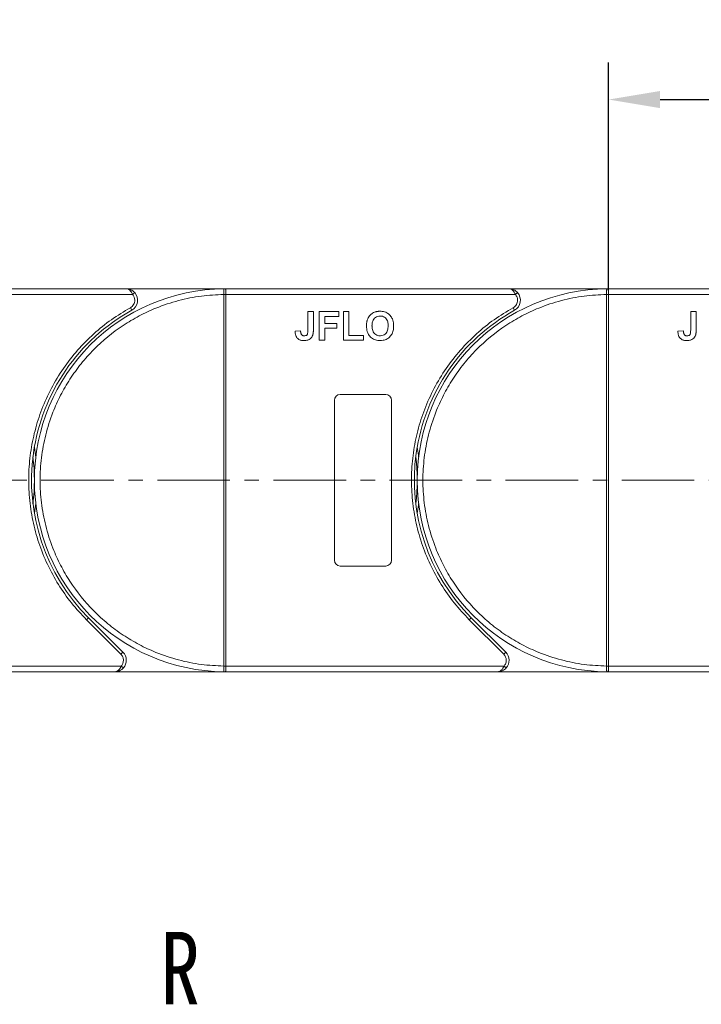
# Model space of a CAD drawing. Header units: millimetres. Extents: x -765 to 710, y 139 to 1172.
# Tile 16 of 76: x -161 to -42, y 703 to 875. Entities that reach past the tile are written whole.
import ezdxf

# ---------------------------------------------------------------- set-up
doc = ezdxf.new("R2010")
doc.units = ezdxf.units.MM
doc.linetypes.add('CENTERX2', pattern=[20.32, 12.7, -2.54, 2.54, -2.54])
doc.styles.get("Standard").update_dxf_attribs({"font": '仿宋_GB2312.ttf', "width": 0.8})
doc.styles.add('样式 1', font='仿宋_GB2312.ttf', dxfattribs={"width": 0.8, "height": 6})
doc.dimstyles.new('副本 ISO-45.1', dxfattribs={"dimtxt": 10, "dimasz": 9, "dimexe": 6.5, "dimexo": 0.625, "dimgap": 2.5, "dimtad": 1, "dimdsep": 46, "dimtxsty": 'Standard', "dimcen": 2.5, "dimadec": 0, "dimazin": 0, "dimtfac": 1, "dimtmove": 0, "dimatfit": 3, "dimfxl": 0, "dimarcsym": 0})

# ---------------------------------------------------------------- blocks, each defined once
blk = doc.blocks.new('*D2873')
at = {"color": 0, "lineweight": -2}
for p, q in [((-58.21, 827.65), (-58.21, 867.48)), ((8.79, 828), (8.79, 867.48)), ((-49.21, 860.98), (-0.21, 860.98))]:
    blk.add_line(p, q, dxfattribs=at)
at = {"color": 0, "lineweight": 9}
for points in [[(-49.21, 862.48), (-49.21, 859.48), (-58.21, 860.98)], [(-0.21, 862.48), (-0.21, 859.48), (8.79, 860.98)]]:
    blk.add_solid(points, dxfattribs=at)
at = {"layer": 'Defpoints', "color": 0, "lineweight": 9}
for p in [(8.79, 860.98), (-58.21, 827.02), (8.79, 827.38)]:
    blk.add_point(p, dxfattribs=at)
at = {"color": 0, "lineweight": 9, "insert": (-24.71, 868.48), "char_height": 10, "attachment_point": 5}
blk.add_mtext('67', dxfattribs=at)

msp = doc.modelspace()

# ---------------------------------------------------------------- linework, layer by layer
at = {"color": 7, "linetype": 'Continuous', "lineweight": 15}
for p, q in [((-142.639, 827.877), (-192.21, 827.877)), ((-192.21, 826.877), (-141.521, 826.877)), ((-125.21, 827.877), (-142.639, 827.877)), ((-141.521, 826.877), (-141.148, 827.21)), ((-125.56, 826.875), (-125.56, 826.878)), ((-125.56, 761.879), (-125.56, 826.875)), ((-125.56, 826.875), (-125.21, 826.875)), ((-125.444, 827.876), (-125.21, 827.877)), ((-75.639, 827.877), (-125.21, 827.877)), ((-125.21, 826.877), (-74.521, 826.877)), ((-125.21, 826.875), (-125.21, 761.879)), ((-58.21, 827.877), (-75.639, 827.877)), ((-74.521, 826.877), (-74.148, 827.21)), ((-58.56, 826.875), (-58.56, 826.878)), ((-58.56, 761.879), (-58.56, 826.875)), ((-58.56, 826.875), (-58.21, 826.875)), ((-58.444, 827.876), (-58.21, 827.877)), ((-8.639, 827.877), (-58.21, 827.877)), ((-58.21, 826.877), (-7.521, 826.877)), ((-58.21, 826.875), (-58.21, 761.879)), ((-141.671, 824.127), (-141.913, 824.565)), ((-110.839, 820.641), (-110.839, 823.877)), ((-110.839, 823.877), (-109.877, 823.877)), ((-109.877, 823.877), (-109.877, 820.725)), ((-108.851, 823.877), (-105.454, 823.877)), ((-108.851, 818.877), (-108.851, 823.877)), ((-105.454, 823.877), (-105.454, 823.044)), ((-104.621, 823.877), (-103.659, 823.877)), ((-104.621, 818.877), (-104.621, 823.877)), ((-103.659, 823.877), (-103.659, 819.71)), ((-74.671, 824.127), (-74.913, 824.565)), ((-43.839, 820.641), (-43.839, 823.877)), ((-43.839, 823.877), (-42.877, 823.877)), ((-42.877, 823.877), (-42.877, 820.725)), ((-105.454, 823.044), (-107.89, 823.044)), ((-107.89, 823.044), (-107.89, 821.826)), ((-107.89, 821.826), (-105.775, 821.826)), ((-105.775, 821.826), (-105.775, 820.992)), ((-112.121, 820.544), (-113.082, 820.48)), ((-105.775, 820.992), (-107.89, 820.992)), ((-107.89, 820.992), (-107.89, 818.877)), ((-45.121, 820.544), (-46.082, 820.48)), ((-107.89, 818.877), (-108.851, 818.877)), ((-101.095, 818.877), (-104.621, 818.877)), ((-103.659, 819.71), (-101.095, 819.71)), ((-101.095, 819.71), (-101.095, 818.877)), ((-106.21, 780.377), (-106.21, 808.377)), ((-105.21, 809.377), (-97.21, 809.377)), ((-96.21, 808.377), (-96.21, 780.377)), ((-97.21, 779.377), (-105.21, 779.377)), ((-149.606, 769.982), (-149.252, 770.335)), ((-143.562, 763.938), (-149.606, 769.982)), ((-143.208, 764.291), (-149.252, 770.335)), ((-82.606, 769.982), (-82.252, 770.335)), ((-76.562, 763.938), (-82.606, 769.982)), ((-76.208, 764.291), (-82.252, 770.335)), ((-143.562, 763.938), (-143.208, 764.291)), ((-76.562, 763.938), (-76.208, 764.291)), ((-143.504, 761.877), (-192.21, 761.877)), ((-143.131, 761.544), (-143.504, 761.877)), ((-125.21, 761.879), (-125.56, 761.879)), ((-125.56, 761.876), (-125.56, 761.879)), ((-76.504, 761.877), (-125.21, 761.877)), ((-76.131, 761.544), (-76.504, 761.877)), ((-58.21, 761.879), (-58.56, 761.879)), ((-58.56, 761.876), (-58.56, 761.879)), ((-9.504, 761.877), (-58.21, 761.877)), ((-192.21, 760.877), (-144.622, 760.877)), ((-144.622, 760.877), (-125.21, 760.877)), ((-125.21, 760.877), (-125.444, 760.878)), ((-125.21, 760.877), (-77.622, 760.877)), ((-77.622, 760.877), (-58.21, 760.877)), ((-58.21, 760.877), (-58.444, 760.878)), ((-58.21, 760.877), (-10.622, 760.877))]:
    msp.add_line(p, q, dxfattribs=at)
at = {"color": 1, "linetype": 'CENTERX2', "lineweight": 13}
msp.add_line((119.355, 794.377), (-192.21, 794.377), dxfattribs=at)
at = {"color": 7, "linetype": 'Continuous', "lineweight": 15, "flags": 128}
for points in [[(-158.71, 800.187), (-158.492, 798.744), (-158.459, 798.477)], [(-91.71, 800.187), (-91.492, 798.744), (-91.459, 798.477)], [(-158.459, 790.277), (-158.492, 790.011), (-158.71, 788.568)], [(-91.459, 790.277), (-91.492, 790.011), (-91.71, 788.568)]]:
    msp.add_lwpolyline(points, dxfattribs=at)
at = {"color": 7, "linetype": 'Continuous', "lineweight": 15}
for centre, radius, start, end in [((-125.21, 794.377), 33.5, 90.40019, 269.59981), ((-142.639, 825.877), 2, 298.95502, 41.81031), ((-125.473, 796.695), 30.184, 89.50169, 90.1661), ((-125.447, 827.581), 0.295, 36.63988, 89.46164), ((-58.21, 794.377), 33.5, 90.40019, 269.59981), ((-75.639, 825.877), 2, 298.95502, 41.81031), ((-58.473, 796.695), 30.184, 89.50169, 90.1661), ((-58.447, 827.581), 0.295, 36.63988, 89.46164), ((-125.21, 794.377), 34, 118.95502, 225), ((-58.21, 794.377), 34, 118.95502, 225), ((-105.21, 808.377), 1, 90, 180), ((-97.21, 808.377), 1, 0, 90), ((-192.21, 794.377), 33.5, 352.96973, 7.03027), ((-125.21, 794.377), 33.5, 352.96973, 7.03027), ((-105.21, 780.377), 1, 180, 270), ((-97.21, 780.377), 1, 270, 360), ((-144.622, 762.877), 2, 318.18969, 45), ((-77.622, 762.877), 2, 318.18969, 45), ((-125.473, 792.06), 30.184, 269.8339, 270.49831), ((-58.473, 792.06), 30.184, 269.8339, 270.49831), ((-125.447, 761.173), 0.295, 270.53836, 323.36012), ((-58.447, 761.173), 0.295, 270.53836, 323.36012)]:
    msp.add_arc(centre, radius, start, end, dxfattribs=at)
for points, knots in [([(-125.56, 761.879), (-126.873, 761.939), (-129.539, 762.061), (-133.528, 762.875), (-137.172, 764.081), (-140.407, 765.587), (-143.233, 767.265), (-145.894, 769.234), (-149.173, 772.226), (-151.961, 775.69), (-154.163, 779.491), (-155.633, 782.743), (-156.806, 786.399), (-157.549, 790.397), (-157.79, 794.377), (-157.549, 798.358), (-156.806, 802.355), (-155.633, 806.011), (-154.163, 809.263), (-152.515, 812.106), (-150.575, 814.789), (-147.618, 818.099), (-144.184, 820.925), (-140.407, 823.167), (-137.171, 824.674), (-133.528, 825.879), (-129.539, 826.693), (-126.873, 826.815), (-125.56, 826.875)], [0, 0, 0, 0, 0.038862, 0.078912, 0.1200677, 0.1522272, 0.1843815, 0.2172151, 0.2500433, 0.3156185, 0.347778, 0.3799323, 0.4210926, 0.4611415, 0.5, 0.5388632, 0.578912, 0.6200677, 0.6522272, 0.6843815, 0.7172151, 0.7500433, 0.8156185, 0.847778, 0.8799323, 0.9210926, 0.9611404, 1, 1, 1, 1]), ([(-141.521, 826.877), (-141.589, 827.012), (-141.732, 827.3), (-142.012, 827.626), (-142.321, 827.838), (-142.533, 827.864), (-142.639, 827.877)], [0, 0, 0, 0, 0.23435025, 0.49819532, 0.74886904, 1, 1, 1, 1]), ([(-142.639, 827.877), (-142.369, 827.846), (-141.951, 827.798), (-141.452, 827.511), (-141.243, 827.304), (-141.148, 827.21)], [0, 0, 0, 0, 0.4984129, 0.772928, 1, 1, 1, 1]), ([(-125.56, 826.878), (-125.561, 826.969), (-125.561, 827.133), (-125.561, 827.378), (-125.558, 827.574), (-125.547, 827.721), (-125.527, 827.814), (-125.498, 827.867), (-125.461, 827.873), (-125.444, 827.876)], [0, 0, 0, 0, 0.172016, 0.3127556, 0.4995985, 0.630391, 0.7580256, 0.8892284, 1, 1, 1, 1]), ([(-125.21, 827.757), (-125.21, 827.694), (-125.21, 827.568), (-125.21, 827.274), (-125.21, 827.032), (-125.21, 826.898), (-125.21, 826.877)], [0, 0, 0, 0, 0.3133347, 0.6266911, 0.9400476, 1, 1, 1, 1]), ([(-125.21, 826.877), (-125.21, 826.877), (-125.21, 826.876), (-125.21, 826.876), (-125.21, 826.875), (-125.21, 826.875)], [0, 0, 0, 0, 0.38469928, 0.69234964, 1, 1, 1, 1]), ([(-58.56, 761.879), (-59.873, 761.939), (-62.539, 762.061), (-66.528, 762.875), (-70.172, 764.081), (-73.407, 765.587), (-76.233, 767.265), (-78.894, 769.234), (-82.173, 772.226), (-84.961, 775.69), (-87.163, 779.491), (-88.633, 782.743), (-89.806, 786.399), (-90.549, 790.397), (-90.79, 794.377), (-90.549, 798.358), (-89.806, 802.355), (-88.633, 806.011), (-87.163, 809.263), (-85.515, 812.106), (-83.575, 814.789), (-80.618, 818.099), (-77.184, 820.925), (-73.407, 823.167), (-70.171, 824.674), (-66.528, 825.879), (-62.539, 826.693), (-59.873, 826.815), (-58.56, 826.875)], [0, 0, 0, 0, 0.038862, 0.078912, 0.1200677, 0.1522272, 0.1843815, 0.2172151, 0.2500433, 0.3156185, 0.347778, 0.3799323, 0.4210926, 0.4611415, 0.5, 0.5388632, 0.578912, 0.6200677, 0.6522272, 0.6843815, 0.7172151, 0.7500433, 0.8156185, 0.847778, 0.8799323, 0.9210926, 0.9611404, 1, 1, 1, 1]), ([(-74.521, 826.877), (-74.589, 827.012), (-74.732, 827.3), (-75.012, 827.626), (-75.321, 827.838), (-75.533, 827.864), (-75.639, 827.877)], [0, 0, 0, 0, 0.23435025, 0.49819532, 0.74886904, 1, 1, 1, 1]), ([(-75.639, 827.877), (-75.369, 827.846), (-74.951, 827.798), (-74.452, 827.511), (-74.243, 827.304), (-74.148, 827.21)], [0, 0, 0, 0, 0.4984129, 0.772928, 1, 1, 1, 1]), ([(-58.56, 826.878), (-58.561, 826.969), (-58.561, 827.133), (-58.561, 827.378), (-58.558, 827.574), (-58.547, 827.721), (-58.527, 827.814), (-58.498, 827.867), (-58.461, 827.873), (-58.444, 827.876)], [0, 0, 0, 0, 0.172016, 0.3127556, 0.4995985, 0.630391, 0.7580256, 0.8892284, 1, 1, 1, 1]), ([(-58.21, 827.757), (-58.21, 827.694), (-58.21, 827.568), (-58.21, 827.274), (-58.21, 827.032), (-58.21, 826.898), (-58.21, 826.877)], [0, 0, 0, 0, 0.3133347, 0.6266911, 0.9400476, 1, 1, 1, 1]), ([(-58.21, 826.877), (-58.21, 826.877), (-58.21, 826.876), (-58.21, 826.876), (-58.21, 826.875), (-58.21, 826.875)], [0, 0, 0, 0, 0.38469928, 0.69234964, 1, 1, 1, 1]), ([(-141.913, 824.565), (-141.803, 824.637), (-141.58, 824.783), (-141.333, 825.107), (-141.169, 825.48), (-141.149, 825.746), (-141.139, 825.877)], [0, 0, 0, 0, 0.2455128, 0.5, 0.7544872, 1, 1, 1, 1]), ([(-74.913, 824.565), (-74.803, 824.637), (-74.58, 824.783), (-74.333, 825.107), (-74.169, 825.48), (-74.149, 825.746), (-74.139, 825.877)], [0, 0, 0, 0, 0.2455128, 0.5, 0.7544872, 1, 1, 1, 1]), ([(-149.606, 769.982), (-150.503, 770.94), (-152.298, 772.857), (-154.57, 776.124), (-156.496, 779.645), (-158.005, 783.411), (-159.064, 787.327), (-159.65, 791.3), (-159.775, 795.273), (-159.446, 799.202), (-158.676, 803.069), (-157.458, 806.853), (-155.796, 810.509), (-153.697, 813.98), (-151.206, 817.182), (-148.381, 820.034), (-145.295, 822.546), (-143.04, 823.892), (-141.913, 824.565)], [0, 0, 0, 0, 0.0616516, 0.1233073, 0.1864354, 0.25, 0.3135645, 0.3766927, 0.4383422, 0.5, 0.5616495, 0.6233073, 0.6864354, 0.75, 0.8135645, 0.8766927, 0.9383443, 1, 1, 1, 1]), ([(-100.359, 822.618), (-100.299, 822.738), (-100.179, 822.978), (-99.862, 823.368), (-99.541, 823.622), (-99.3, 823.732), (-99.271, 823.745)], [0, 0, 0, 0, 0.2508959, 0.5021661, 0.9405117, 1, 1, 1, 1]), ([(-99.271, 823.745), (-99.209, 823.77), (-99.085, 823.82), (-98.901, 823.868), (-98.725, 823.903), (-98.558, 823.925), (-98.388, 823.939), (-98.274, 823.94), (-98.217, 823.941)], [0, 0, 0, 0, 0.1854289, 0.3721896, 0.5277082, 0.6838775, 0.8416784, 1, 1, 1, 1]), ([(-98.217, 823.941), (-98.084, 823.937), (-97.68, 823.923), (-97.026, 823.728), (-96.407, 823.241), (-95.98, 822.534), (-95.849, 821.883), (-95.841, 821.469), (-95.839, 821.37)], [0, 0, 0, 0, 0.1013981, 0.3069957, 0.5061443, 0.6852619, 0.9245571, 1, 1, 1, 1]), ([(-82.606, 769.982), (-83.503, 770.94), (-85.298, 772.857), (-87.57, 776.124), (-89.496, 779.645), (-91.005, 783.411), (-92.064, 787.327), (-92.65, 791.3), (-92.775, 795.273), (-92.446, 799.202), (-91.676, 803.069), (-90.458, 806.853), (-88.796, 810.509), (-86.697, 813.98), (-84.206, 817.182), (-81.381, 820.034), (-78.295, 822.546), (-76.04, 823.892), (-74.913, 824.565)], [0, 0, 0, 0, 0.0616516, 0.1233073, 0.1864354, 0.25, 0.3135645, 0.3766927, 0.4383422, 0.5, 0.5616495, 0.6233073, 0.6864354, 0.75, 0.8135645, 0.8766927, 0.9383443, 1, 1, 1, 1]), ([(-100.582, 821.347), (-100.582, 821.414), (-100.581, 821.547), (-100.566, 821.754), (-100.542, 821.968), (-100.5, 822.187), (-100.443, 822.406), (-100.387, 822.547), (-100.359, 822.618)], [0, 0, 0, 0, 0.1539502, 0.3081809, 0.478699, 0.6499612, 0.8242026, 1, 1, 1, 1]), ([(-99.621, 821.38), (-99.617, 821.513), (-99.607, 821.85), (-99.489, 822.329), (-99.204, 822.743), (-98.846, 822.998), (-98.493, 823.098), (-98.279, 823.105), (-98.205, 823.108)], [0, 0, 0, 0, 0.15861661, 0.40086372, 0.57305935, 0.74548557, 0.91298519, 1, 1, 1, 1]), ([(-98.205, 823.108), (-98.071, 823.099), (-97.801, 823.083), (-97.417, 822.914), (-97.106, 822.626), (-96.868, 822.164), (-96.805, 821.735), (-96.801, 821.449), (-96.8, 821.394)], [0, 0, 0, 0, 0.16029217, 0.32192242, 0.49076139, 0.65756923, 0.93388265, 1, 1, 1, 1]), ([(-111.538, 818.813), (-111.672, 818.819), (-111.976, 818.831), (-112.427, 818.993), (-112.786, 819.318), (-113.041, 819.826), (-113.066, 820.222), (-113.082, 820.48)], [0, 0, 0, 0, 0.1552919, 0.3531453, 0.543243, 0.704067, 1, 1, 1, 1]), ([(-111.991, 819.922), (-112.009, 819.959), (-112.047, 820.034), (-112.075, 820.147), (-112.095, 820.253), (-112.107, 820.349), (-112.116, 820.446), (-112.119, 820.511), (-112.121, 820.544)], [0, 0, 0, 0, 0.1938055, 0.3931273, 0.5440688, 0.6954121, 0.8476129, 1, 1, 1, 1]), ([(-111.476, 819.646), (-111.517, 819.648), (-111.601, 819.651), (-111.712, 819.683), (-111.805, 819.728), (-111.877, 819.783), (-111.941, 819.847), (-111.974, 819.897), (-111.991, 819.922)], [0, 0, 0, 0, 0.202387, 0.4109073, 0.5578292, 0.7094718, 0.8532239, 1, 1, 1, 1]), ([(-110.839, 820.641), (-110.842, 820.507), (-110.846, 820.277), (-110.895, 819.998), (-110.986, 819.818), (-111.104, 819.722), (-111.27, 819.656), (-111.397, 819.65), (-111.476, 819.646)], [0, 0, 0, 0, 0.2920273, 0.5048541, 0.6139046, 0.723685, 0.8298165, 1, 1, 1, 1]), ([(-109.877, 820.725), (-109.878, 820.658), (-109.879, 820.525), (-109.888, 820.345), (-109.902, 820.186), (-109.922, 820.048), (-109.945, 819.91), (-109.973, 819.82), (-109.986, 819.774)], [0, 0, 0, 0, 0.2082698, 0.416707, 0.5614806, 0.7065734, 0.8528245, 1, 1, 1, 1]), ([(-98.203, 818.813), (-98.337, 818.817), (-98.741, 818.831), (-99.401, 819.021), (-100.022, 819.51), (-100.448, 820.22), (-100.573, 820.857), (-100.581, 821.259), (-100.582, 821.347)], [0, 0, 0, 0, 0.1021706, 0.3092201, 0.51365, 0.6922749, 0.9324126, 1, 1, 1, 1]), ([(-98.205, 819.646), (-98.34, 819.655), (-98.61, 819.674), (-98.991, 819.855), (-99.314, 820.156), (-99.563, 820.649), (-99.617, 821.081), (-99.62, 821.352), (-99.621, 821.38)], [0, 0, 0, 0, 0.1597099, 0.3204292, 0.4910735, 0.6770503, 0.9662903, 1, 1, 1, 1]), ([(-96.8, 821.394), (-96.804, 821.261), (-96.816, 820.885), (-96.956, 820.363), (-97.302, 819.943), (-97.68, 819.713), (-97.999, 819.652), (-98.173, 819.647), (-98.205, 819.646)], [0, 0, 0, 0, 0.1585903, 0.4472388, 0.6203806, 0.7935748, 0.9612953, 1, 1, 1, 1]), ([(-95.839, 821.37), (-95.842, 821.237), (-95.853, 820.834), (-95.994, 820.194), (-96.386, 819.532), (-96.96, 819.066), (-97.6, 818.84), (-98.021, 818.821), (-98.203, 818.813)], [0, 0, 0, 0, 0.1018882, 0.3073435, 0.4929627, 0.6786474, 0.8607914, 1, 1, 1, 1]), ([(-44.538, 818.813), (-44.672, 818.819), (-44.976, 818.831), (-45.427, 818.993), (-45.786, 819.318), (-46.041, 819.826), (-46.066, 820.222), (-46.082, 820.48)], [0, 0, 0, 0, 0.1552919, 0.3531453, 0.543243, 0.704067, 1, 1, 1, 1]), ([(-44.991, 819.922), (-45.009, 819.959), (-45.047, 820.034), (-45.075, 820.147), (-45.095, 820.253), (-45.107, 820.349), (-45.116, 820.446), (-45.119, 820.511), (-45.121, 820.544)], [0, 0, 0, 0, 0.1938055, 0.3931273, 0.5440688, 0.6954121, 0.8476129, 1, 1, 1, 1]), ([(-44.476, 819.646), (-44.517, 819.648), (-44.601, 819.651), (-44.712, 819.683), (-44.805, 819.728), (-44.877, 819.783), (-44.941, 819.847), (-44.974, 819.897), (-44.991, 819.922)], [0, 0, 0, 0, 0.202387, 0.4109073, 0.5578292, 0.7094718, 0.8532239, 1, 1, 1, 1]), ([(-43.839, 820.641), (-43.842, 820.507), (-43.846, 820.277), (-43.895, 819.998), (-43.986, 819.818), (-44.104, 819.722), (-44.27, 819.656), (-44.397, 819.65), (-44.476, 819.646)], [0, 0, 0, 0, 0.2920273, 0.5048541, 0.6139046, 0.723685, 0.8298165, 1, 1, 1, 1]), ([(-42.877, 820.725), (-42.878, 820.658), (-42.879, 820.525), (-42.888, 820.345), (-42.902, 820.186), (-42.922, 820.048), (-42.945, 819.91), (-42.973, 819.82), (-42.986, 819.774)], [0, 0, 0, 0, 0.2082698, 0.416707, 0.5614806, 0.7065734, 0.8528245, 1, 1, 1, 1]), ([(-109.986, 819.774), (-110.04, 819.65), (-110.148, 819.401), (-110.452, 819.098), (-110.917, 818.85), (-111.304, 818.827), (-111.538, 818.813)], [0, 0, 0, 0, 0.2064605, 0.4135145, 0.6452106, 1, 1, 1, 1]), ([(-42.986, 819.774), (-43.04, 819.65), (-43.148, 819.401), (-43.452, 819.098), (-43.917, 818.85), (-44.304, 818.827), (-44.538, 818.813)], [0, 0, 0, 0, 0.2064605, 0.4135145, 0.6452106, 1, 1, 1, 1]), ([(-144.622, 760.877), (-144.516, 760.89), (-144.304, 760.916), (-143.995, 761.128), (-143.716, 761.454), (-143.572, 761.742), (-143.504, 761.877)], [0, 0, 0, 0, 0.2515188, 0.5017844, 0.7656323, 1, 1, 1, 1]), ([(-143.131, 761.544), (-143.226, 761.45), (-143.436, 761.243), (-143.934, 760.956), (-144.353, 760.908), (-144.622, 760.877)], [0, 0, 0, 0, 0.2270634, 0.50158693, 1, 1, 1, 1]), ([(-125.444, 760.878), (-125.461, 760.881), (-125.498, 760.887), (-125.528, 760.941), (-125.547, 761.034), (-125.558, 761.18), (-125.561, 761.376), (-125.561, 761.621), (-125.561, 761.786), (-125.56, 761.876)], [0, 0, 0, 0, 0.1119973, 0.2448439, 0.3691679, 0.5008987, 0.6875333, 0.8281382, 1, 1, 1, 1]), ([(-125.21, 761.877), (-125.21, 761.765), (-125.21, 761.54), (-125.21, 761.241), (-125.211, 761.073), (-125.21, 761.007), (-125.21, 760.997)], [0, 0, 0, 0, 0.3133566, 0.6267132, 0.9400698, 1, 1, 1, 1]), ([(-125.21, 761.879), (-125.21, 761.879), (-125.21, 761.878), (-125.21, 761.878), (-125.21, 761.877), (-125.21, 761.877)], [0, 0, 0, 0, 0.3846661, 0.6923333, 1, 1, 1, 1]), ([(-77.622, 760.877), (-77.516, 760.89), (-77.304, 760.916), (-76.995, 761.128), (-76.716, 761.454), (-76.572, 761.742), (-76.504, 761.877)], [0, 0, 0, 0, 0.2515188, 0.5017844, 0.7656323, 1, 1, 1, 1]), ([(-76.131, 761.544), (-76.226, 761.45), (-76.436, 761.243), (-76.934, 760.956), (-77.353, 760.908), (-77.622, 760.877)], [0, 0, 0, 0, 0.2270634, 0.5015869, 1, 1, 1, 1]), ([(-58.444, 760.878), (-58.461, 760.881), (-58.498, 760.887), (-58.528, 760.941), (-58.547, 761.034), (-58.558, 761.18), (-58.561, 761.376), (-58.561, 761.621), (-58.561, 761.786), (-58.56, 761.876)], [0, 0, 0, 0, 0.1119973, 0.2448439, 0.3691679, 0.5008987, 0.6875333, 0.8281382, 1, 1, 1, 1]), ([(-58.21, 761.877), (-58.21, 761.765), (-58.21, 761.54), (-58.21, 761.241), (-58.211, 761.073), (-58.21, 761.007), (-58.21, 760.997)], [0, 0, 0, 0, 0.3133566, 0.6267132, 0.9400698, 1, 1, 1, 1]), ([(-58.21, 761.879), (-58.21, 761.879), (-58.21, 761.878), (-58.21, 761.878), (-58.21, 761.877), (-58.21, 761.877)], [0, 0, 0, 0, 0.3846661, 0.6923333, 1, 1, 1, 1])]:
    msp.add_open_spline(points, degree=3, knots=knots, dxfattribs=at)
for points in [[(-141.139, 825.877), (-141.156, 826.061), (-141.192, 826.43), (-141.411, 826.728), (-141.521, 826.877)], [(-125.21, 827.877), (-125.21, 827.872), (-125.21, 827.861), (-125.21, 827.792), (-125.21, 827.757)], [(-74.139, 825.877), (-74.156, 826.061), (-74.192, 826.43), (-74.411, 826.728), (-74.521, 826.877)], [(-58.21, 827.877), (-58.21, 827.872), (-58.21, 827.861), (-58.21, 827.792), (-58.21, 827.757)], [(-143.122, 762.877), (-143.143, 763.076), (-143.184, 763.473), (-143.436, 763.783), (-143.562, 763.938)], [(-76.122, 762.877), (-76.143, 763.076), (-76.184, 763.473), (-76.436, 763.783), (-76.562, 763.938)], [(-143.504, 761.877), (-143.394, 762.026), (-143.175, 762.324), (-143.14, 762.693), (-143.122, 762.877)], [(-76.504, 761.877), (-76.394, 762.026), (-76.175, 762.324), (-76.14, 762.693), (-76.122, 762.877)], [(-125.21, 760.997), (-125.21, 760.962), (-125.21, 760.893), (-125.21, 760.882), (-125.21, 760.877)], [(-58.21, 760.997), (-58.21, 760.962), (-58.21, 760.893), (-58.21, 760.882), (-58.21, 760.877)]]:
    msp.add_open_spline(points, degree=3, dxfattribs=at)

# ---------------------------------------------------------------- texts
at = {"color": 5, "lineweight": 9, "ltscale": 10, "insert": (-129.735, 715.374), "char_height": 12.675, "attachment_point": 3, "style": '样式 1'}
msp.add_mtext_dynamic_manual_height_columns('R', width=7.42965, gutter_width=12.5, heights=[3.963], dxfattribs=at)

# ---------------------------------------------------------------- dimensions: what is measured, and where the dimension line sits
at = {"color": 5, "lineweight": 9}
dim = msp.add_linear_dim(base=(8.79, 860.977), p1=(-58.21, 827.022), p2=(8.79, 827.377), dimstyle='副本 ISO-45.1', dxfattribs=at)
dim.commit()
dim.dimension.update_dxf_attribs({"geometry": '*D2873', "text_midpoint": (-24.71, 868.477)})

doc.saveas('drawing.dxf')
